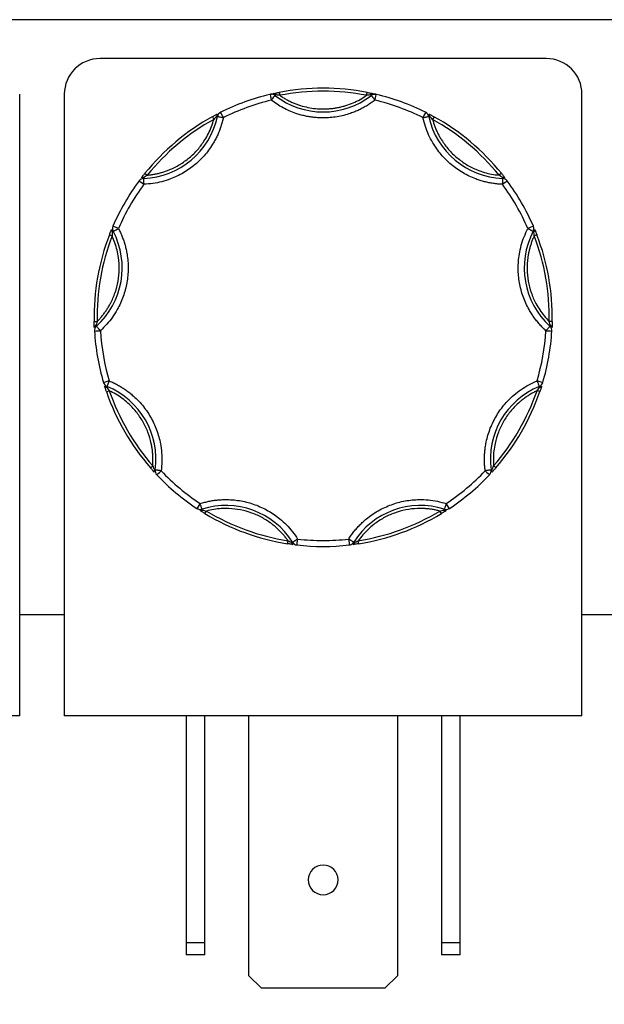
# Model space of a CAD drawing. Header units: inches. Extents: x 0.5 to 22.6, y 0.5 to 16.5.
# Tile 10 of 20: x 4.6 to 5.6, y 13.2 to 14.9. Entities that reach past the tile are written whole.
import ezdxf

# ---------------------------------------------------------------- set-up
doc = ezdxf.new("R2010")
doc.units = ezdxf.units.IN
doc.header["$LTSCALE"] = 2
doc.header["$MEASUREMENT"] = 0
doc.linetypes.add('SLD-Solid', pattern=[0])
doc.layers.add('DIMENSIONS', color=140, linetype='SLD-Solid', lineweight=25)
doc.styles.add('SLDTEXTSTYLE0', font='TXT', dxfattribs={"width": 0.7})
doc.dimstyles.new('SLDDIMSTYLE0', dxfattribs={"dimtxt": 0.169922, "dimasz": 0.26, "dimexe": 0, "dimexo": 0.0625, "dimgap": 0.04248, "dimtad": 0, "dimtih": 1, "dimtoh": 1, "dimrnd": 1e-09, "dimzin": 12, "dimdsep": 46, "dimtxsty": 'SLDTEXTSTYLE0', "dimsah": 1, "dimcen": 0.09, "dimadec": 0, "dimazin": 3, "dimtfac": 1, "dimtofl": 0, "dimtmove": 0, "dimatfit": 3, "dimfxl": 0, "dimfrac": 2, "dimtolj": 1, "dimtzin": 12, "dimarcsym": 0})

# ---------------------------------------------------------------- blocks, each defined once
blk = doc.blocks.new('_D_13')
at = {"layer": 'DIMENSIONS'}
for p, q in [((3.5018, 13.7502), (3.5018, 12.1855)), ((6.7268, 13.7502), (6.7268, 12.1855)), ((3.5018, 12.4355), (4.742, 12.4355)), ((4.9723, 12.4355), (4.9152, 12.4355)), ((4.9152, 12.4355), (4.9152, 12.1654)), ((5.4772, 12.4355), (5.5343, 12.4355)), ((5.5343, 12.4355), (5.5343, 12.1654)), ((6.7268, 12.4355), (5.7075, 12.4355)), ((4.9152, 12.1654), (4.9723, 12.1654)), ((5.5343, 12.1654), (5.4772, 12.1654))]:
    blk.add_line(p, q, dxfattribs=at)
for points in [[(3.5018, 12.4355), (3.7618, 12.3955), (3.7618, 12.4755)], [(6.7268, 12.4355), (6.4668, 12.4755), (6.4668, 12.3955)]]:
    blk.add_solid(points, dxfattribs=at)
at = {"layer": 'DIMENSIONS', "char_height": 0.16667, "attachment_point": 1, "style": 'SLDTEXTSTYLE0'}
for s, insert in [('3.23', (4.9723, 12.6884)), ('81.9', (4.9723, 12.3803))]:
    blk.add_mtext(s, dxfattribs=dict(at, insert=insert))

msp = doc.modelspace()

# ---------------------------------------------------------------- linework, layer by layer
for p, q in [((6.9268, 14.8502), (3.3018, 14.8502)), ((5.4878, 14.7849), (4.7378, 14.7849)), ((4.6028, 13.6809), (4.6028, 14.7249)), ((4.6778, 14.7249), (4.6778, 13.6809)), ((5.0389, 14.728), (5.0399, 14.7231)), ((5.1858, 14.7231), (5.1867, 14.728)), ((5.1938, 14.7228), (5.1929, 14.724)), ((5.5478, 13.6809), (5.5478, 14.7249)), ((4.9266, 14.6871), (4.929, 14.6827)), ((4.9353, 14.6877), (4.9339, 14.688)), ((5.2917, 14.688), (5.2903, 14.6877)), ((5.2991, 14.6871), (5.2966, 14.6827)), ((4.8133, 14.5921), (4.8172, 14.589)), ((5.4123, 14.5921), (5.4084, 14.589)), ((4.8112, 14.585), (4.8112, 14.5836)), ((5.4144, 14.5836), (5.4145, 14.585)), ((4.7599, 14.4947), (4.7586, 14.494)), ((5.467, 14.494), (5.4657, 14.4947)), ((4.7535, 14.4886), (4.7582, 14.4868)), ((5.4721, 14.4886), (5.4674, 14.4868)), ((4.7279, 14.343), (4.7329, 14.3431)), ((5.4977, 14.343), (5.4927, 14.3431)), ((4.7308, 14.3362), (4.7318, 14.3351)), ((5.4939, 14.3351), (5.4948, 14.3362)), ((4.7486, 14.2253), (4.7534, 14.2269)), ((4.7496, 14.234), (4.749, 14.2327)), ((5.477, 14.2253), (5.4723, 14.2269)), ((5.4766, 14.2327), (5.476, 14.234)), ((4.8225, 14.0972), (4.8263, 14.1005)), ((4.8292, 14.0939), (4.8306, 14.0937)), ((5.395, 14.0937), (5.3965, 14.0939)), ((5.4031, 14.0972), (5.3993, 14.1005)), ((4.9092, 14.0277), (4.9097, 14.0263)), ((5.316, 14.0263), (5.3164, 14.0277)), ((4.9141, 14.0204), (4.9167, 14.0247)), ((5.3115, 14.0204), (5.3089, 14.0247)), ((5.053, 13.9698), (5.0538, 13.9748)), ((5.0603, 13.9715), (5.0615, 13.9723)), ((5.1641, 13.9723), (5.1654, 13.9715)), ((5.1726, 13.9698), (5.1718, 13.9748)), ((4.6778, 13.8502), (4.6028, 13.8502)), ((5.6228, 13.8502), (5.5478, 13.8502)), ((4.6028, 13.6809), (3.7328, 13.6809)), ((5.5478, 13.6809), (4.6778, 13.6809)), ((4.8828, 13.6809), (4.8828, 13.3001)), ((4.9138, 13.3001), (4.9138, 13.6809)), ((4.9878, 13.2441), (4.9878, 13.6809)), ((5.2378, 13.6809), (5.2378, 13.2441)), ((5.3118, 13.6809), (5.3118, 13.3001)), ((5.3428, 13.3001), (5.3428, 13.6809)), ((4.8828, 13.3001), (4.9138, 13.3001)), ((4.8828, 13.3001), (4.8828, 13.2789)), ((4.9138, 13.2789), (4.9138, 13.3001)), ((5.3118, 13.3001), (5.3428, 13.3001)), ((5.3118, 13.3001), (5.3118, 13.2789)), ((5.3428, 13.2789), (5.3428, 13.3001)), ((4.9138, 13.2789), (4.8828, 13.2789)), ((5.3428, 13.2789), (5.3118, 13.2789)), ((5.009, 13.2229), (4.9878, 13.2441)), ((5.2378, 13.2441), (5.2166, 13.2229)), ((5.2166, 13.2229), (5.009, 13.2229))]:
    msp.add_line(p, q)
for centre, radius, start, end in [((4.7378, 14.7249), 0.06, 90, 180), ((5.4878, 14.7249), 0.06, 0, 90), ((5.1128, 14.3502), 0.385, 103.4347, 116.5653), ((5.0257, 14.7149), 0.01, 90, 103.4347), ((5.0296, 14.7227), 0.00332, 22.0827, 93.1115), ((5.1128, 14.8277), 0.1325, 232.3082, 307.6918), ((5.1128, 14.3502), 0.385, 78.9319, 101.0681), ((5.196, 14.7227), 0.00332, 86.8885, 157.9173), ((5.1999, 14.7149), 0.01, 90, 127.6918), ((5.1999, 14.7149), 0.01, 76.5653, 90), ((5.1128, 14.3502), 0.385, 63.4347, 76.5653), ((4.9371, 14.689), 0.00332, 126.8885, 197.9173), ((4.9451, 14.6856), 0.01, 116.5653, 167.6918), ((5.2805, 14.6856), 0.01, 12.3082, 63.4347), ((5.2885, 14.689), 0.00332, 342.0827, 53.1115), ((4.8059, 14.7159), 0.1325, 272.3082, 347.6918), ((5.1128, 14.3502), 0.385, 118.9319, 141.0681), ((5.4197, 14.7159), 0.1325, 192.3082, 267.6918), ((5.1128, 14.3502), 0.385, 38.9319, 61.0681), ((5.1128, 14.3502), 0.385, 143.4347, 156.5653), ((4.8116, 14.5736), 0.01, 92.3082, 143.4347), ((4.8096, 14.5821), 0.00332, 62.0827, 133.1115), ((5.414, 14.5736), 0.01, 36.5653, 87.6918), ((5.416, 14.5821), 0.00332, 46.8885, 117.9173), ((5.1128, 14.3502), 0.385, 23.4347, 36.5653), ((4.6426, 14.4331), 0.1325, 312.3082, 27.6918), ((4.7604, 14.4968), 0.00332, 166.8885, 237.9173), ((4.7687, 14.4993), 0.01, 156.5653, 207.6918), ((5.5831, 14.4331), 0.1325, 152.3082, 227.6918), ((5.4569, 14.4993), 0.01, 332.3082, 23.4347), ((5.4652, 14.4968), 0.00332, 302.0827, 13.1115), ((5.1128, 14.3502), 0.385, 158.9319, 181.0681), ((5.1128, 14.3502), 0.385, 358.9319, 21.0681), ((4.7315, 14.3329), 0.00332, 102.0827, 173.1115), ((4.7385, 14.3277), 0.01, 132.3082, 183.4347), ((5.1128, 14.3502), 0.385, 183.4347, 196.5653), ((5.1128, 14.3502), 0.385, 343.4347, 356.5653), ((5.4871, 14.3277), 0.01, 356.5653, 47.6918), ((5.4941, 14.3329), 0.00332, 6.8885, 77.9173), ((4.7534, 14.2432), 0.01, 196.5653, 247.6918), ((4.7486, 14.2359), 0.00332, 206.8885, 277.9173), ((4.6993, 14.1114), 0.1325, 352.3082, 67.6918), ((5.5263, 14.1114), 0.1325, 112.3082, 187.6918), ((5.4722, 14.2432), 0.01, 292.3082, 343.4347), ((5.477, 14.2359), 0.00332, 262.0827, 333.1115), ((5.1128, 14.3502), 0.385, 198.9319, 221.0681), ((5.1128, 14.3502), 0.385, 318.9319, 341.0681), ((4.8318, 14.0918), 0.00332, 142.0827, 213.1115), ((4.8405, 14.0923), 0.01, 172.3082, 223.4347), ((5.3851, 14.0923), 0.01, 316.5653, 7.6918), ((5.3938, 14.0918), 0.00332, 326.8885, 37.9173), ((5.1128, 14.3502), 0.385, 223.4347, 236.5653), ((5.1128, 14.3502), 0.385, 303.4347, 316.5653), ((4.9062, 14.0372), 0.01, 236.5653, 270), ((4.9062, 14.0372), 0.01, 270, 287.6918), ((4.9495, 13.9015), 0.1325, 32.3082, 107.6918), ((5.2761, 13.9015), 0.1325, 72.3082, 147.6918), ((5.3194, 14.0372), 0.01, 252.3082, 270), ((5.3194, 14.0372), 0.01, 270, 303.4347), ((4.9072, 14.0285), 0.00332, 246.8885, 317.9173), ((5.1128, 14.3502), 0.385, 238.9319, 261.0681), ((5.1128, 14.3502), 0.385, 278.9319, 301.0681), ((5.3184, 14.0285), 0.00332, 222.0827, 293.1115), ((5.0636, 13.9716), 0.00332, 182.0827, 253.1115), ((5.0699, 13.9776), 0.01, 212.3082, 263.4347), ((5.1128, 14.3502), 0.385, 263.4347, 276.5653), ((5.1557, 13.9776), 0.01, 276.5653, 327.6918), ((5.162, 13.9716), 0.00332, 286.8885, 357.9173), ((5.1128, 13.4049), 0.025, 0, 180), ((5.1128, 13.4049), 0.025, 180, 0)]:
    msp.add_arc(centre, radius, start, end)
for points, knots in [([(5.0234, 14.7246), (5.0239, 14.7248), (5.0248, 14.725), (5.0262, 14.7253), (5.0277, 14.7256), (5.0289, 14.7259), (5.0294, 14.726)], [0, 0, 0, 0, 0.2912416, 0.5002174, 0.7620959, 1, 1, 1, 1]), ([(5.0294, 14.726), (5.0299, 14.7261), (5.031, 14.7264), (5.0328, 14.7267), (5.0347, 14.7272), (5.0367, 14.7276), (5.0382, 14.7279), (5.0389, 14.728)], [0, 0, 0, 0, 0.188808, 0.379511, 0.575987, 0.781785, 1, 1, 1, 1]), ([(5.0399, 14.7231), (5.0417, 14.7219), (5.0452, 14.7195), (5.0508, 14.7162), (5.0565, 14.7132), (5.0624, 14.7105), (5.0684, 14.7081), (5.0766, 14.7053), (5.0871, 14.7026), (5.0999, 14.7005), (5.1085, 14.7003), (5.1128, 14.7002)], [0, 0, 0, 0, 0.083669, 0.16692, 0.249971, 0.333036, 0.416334, 0.500079, 0.666948, 0.833009, 1, 1, 1, 1]), ([(5.1128, 14.7002), (5.115, 14.7002), (5.1193, 14.7003), (5.1258, 14.7008), (5.1322, 14.7016), (5.1385, 14.7027), (5.1448, 14.7042), (5.1531, 14.7066), (5.1633, 14.7103), (5.1749, 14.716), (5.1821, 14.7207), (5.1858, 14.7231)], [0, 0, 0, 0, 0.083669, 0.16692, 0.249971, 0.333036, 0.416334, 0.500079, 0.666948, 0.833009, 1, 1, 1, 1]), ([(5.1867, 14.728), (5.1876, 14.7278), (5.1894, 14.7275), (5.1919, 14.7269), (5.1942, 14.7265), (5.1955, 14.7262), (5.1962, 14.726)], [0, 0, 0, 0, 0.270747, 0.52324, 0.763872, 1, 1, 1, 1]), ([(5.1929, 14.724), (5.1945, 14.7244), (5.1966, 14.7251), (5.1988, 14.7249), (5.1994, 14.7248)], [0, 0, 0, 0, 0.713331, 1, 1, 1, 1]), ([(5.1938, 14.7228), (5.1938, 14.7228), (5.1939, 14.7227), (5.1942, 14.7223), (5.1947, 14.7216), (5.1955, 14.7206), (5.1965, 14.7193), (5.1976, 14.718), (5.1987, 14.7165), (5.1995, 14.7155), (5.1999, 14.7149)], [0, 0, 0, 0, 0.114557, 0.231129, 0.358009, 0.500013, 0.619613, 0.760007, 0.859275, 1, 1, 1, 1]), ([(5.1962, 14.726), (5.1968, 14.7259), (5.1979, 14.7256), (5.1994, 14.7253), (5.2008, 14.725), (5.2017, 14.7247), (5.2023, 14.7246)], [0, 0, 0, 0, 0.2361294, 0.4989929, 0.7125421, 1, 1, 1, 1]), ([(5.1128, 14.6852), (5.1102, 14.6852), (5.105, 14.6853), (5.0972, 14.6859), (5.0895, 14.687), (5.0818, 14.6885), (5.0742, 14.6904), (5.0655, 14.6931), (5.0558, 14.6969), (5.0453, 14.702), (5.0351, 14.7079), (5.0288, 14.7126), (5.0257, 14.7149)], [0, 0, 0, 0, 0.083729, 0.166966, 0.249962, 0.332971, 0.416246, 0.500037, 0.625413, 0.749962, 0.87454, 1, 1, 1, 1]), ([(5.1999, 14.7149), (5.1978, 14.7133), (5.1937, 14.7102), (5.1871, 14.706), (5.1803, 14.7021), (5.1734, 14.6986), (5.1662, 14.6955), (5.1576, 14.6923), (5.1476, 14.6893), (5.1362, 14.6869), (5.1245, 14.6854), (5.1167, 14.6853), (5.1128, 14.6852)], [0, 0, 0, 0, 0.083729, 0.166966, 0.249962, 0.332971, 0.416246, 0.500037, 0.625413, 0.749962, 0.87454, 1, 1, 1, 1]), ([(4.9266, 14.6871), (4.9274, 14.6876), (4.929, 14.6884), (4.9312, 14.6896), (4.9333, 14.6908), (4.9345, 14.6914), (4.9351, 14.6917)], [0, 0, 0, 0, 0.270747, 0.52324, 0.763872, 1, 1, 1, 1]), ([(5.2905, 14.6917), (5.291, 14.6914), (5.292, 14.6909), (5.2936, 14.6901), (5.2953, 14.6892), (5.2971, 14.6882), (5.2984, 14.6875), (5.2991, 14.6871)], [0, 0, 0, 0, 0.188808, 0.379511, 0.575987, 0.781785, 1, 1, 1, 1]), ([(4.9451, 14.6856), (4.9445, 14.6831), (4.9434, 14.6782), (4.9411, 14.6709), (4.9386, 14.6638), (4.9356, 14.6568), (4.9323, 14.65), (4.9259, 14.6385), (4.9151, 14.6233), (4.8979, 14.6063), (4.8782, 14.5923), (4.859, 14.5832), (4.8417, 14.5777), (4.8268, 14.5746), (4.8167, 14.5739), (4.8116, 14.5736)], [0, 0, 0, 0, 0.0407122, 0.0811988, 0.1215751, 0.1619575, 0.2024623, 0.2432047, 0.371568, 0.5000423, 0.6284057, 0.75688, 0.838051, 0.9187806, 1, 1, 1, 1]), ([(4.8172, 14.589), (4.8193, 14.5892), (4.8235, 14.5896), (4.8297, 14.5906), (4.8359, 14.592), (4.842, 14.5936), (4.848, 14.5956), (4.8582, 14.5994), (4.872, 14.6063), (4.8882, 14.6179), (4.9024, 14.6318), (4.9128, 14.6459), (4.9202, 14.659), (4.9253, 14.6706), (4.9278, 14.6787), (4.929, 14.6827)], [0, 0, 0, 0, 0.040848, 0.081503, 0.122064, 0.162633, 0.203311, 0.244196, 0.372048, 0.500037, 0.627888, 0.755877, 0.837356, 0.918461, 1, 1, 1, 1]), ([(4.9353, 14.6877), (4.9354, 14.6877), (4.9354, 14.6877), (4.936, 14.6876), (4.9369, 14.6874), (4.9384, 14.687), (4.9411, 14.6864), (4.9436, 14.6859), (4.9451, 14.6856)], [0, 0, 0, 0, 0.12016, 0.243519, 0.370465, 0.50133, 0.711006, 1, 1, 1, 1]), ([(5.2805, 14.6856), (5.2812, 14.6857), (5.2824, 14.686), (5.2841, 14.6863), (5.2854, 14.6866), (5.2865, 14.6869), (5.2881, 14.6872), (5.2899, 14.6876), (5.2902, 14.6877), (5.2903, 14.6877)], [0, 0, 0, 0, 0.1260255, 0.23919, 0.3394345, 0.4267866, 0.5013303, 0.7576828, 1, 1, 1, 1]), ([(5.414, 14.5736), (5.4115, 14.5737), (5.4064, 14.574), (5.3989, 14.5749), (5.3914, 14.5762), (5.384, 14.5779), (5.3767, 14.58), (5.3643, 14.5843), (5.3475, 14.5923), (5.3277, 14.6063), (5.3106, 14.6233), (5.2983, 14.6406), (5.2899, 14.6567), (5.2842, 14.6708), (5.2817, 14.6806), (5.2805, 14.6856)], [0, 0, 0, 0, 0.040712, 0.081199, 0.121575, 0.161957, 0.202462, 0.243205, 0.371568, 0.500042, 0.628406, 0.75688, 0.838051, 0.918781, 1, 1, 1, 1]), ([(5.2966, 14.6827), (5.2972, 14.6807), (5.2984, 14.6766), (5.3005, 14.6707), (5.3029, 14.6648), (5.3055, 14.6591), (5.3085, 14.6535), (5.314, 14.6442), (5.3232, 14.6318), (5.3375, 14.6179), (5.3537, 14.6063), (5.3694, 14.5984), (5.3836, 14.5935), (5.3959, 14.5904), (5.4042, 14.5894), (5.4084, 14.589)], [0, 0, 0, 0, 0.040848, 0.081503, 0.122064, 0.162633, 0.203311, 0.244196, 0.372048, 0.500037, 0.627888, 0.755877, 0.837356, 0.918461, 1, 1, 1, 1]), ([(4.8073, 14.5845), (4.8077, 14.5849), (4.8083, 14.5858), (4.8094, 14.5872), (4.8106, 14.5887), (4.8119, 14.5904), (4.8129, 14.5915), (4.8133, 14.5921)], [0, 0, 0, 0, 0.188808, 0.379511, 0.575987, 0.781785, 1, 1, 1, 1]), ([(5.4123, 14.5921), (5.4129, 14.5914), (5.414, 14.59), (5.4156, 14.5879), (5.4171, 14.5861), (5.4179, 14.585), (5.4183, 14.5845)], [0, 0, 0, 0, 0.270747, 0.52324, 0.763872, 1, 1, 1, 1]), ([(4.8116, 14.5736), (4.8116, 14.5742), (4.8115, 14.5753), (4.8115, 14.5769), (4.8114, 14.5781), (4.8114, 14.5792), (4.8114, 14.58), (4.8113, 14.5814), (4.8113, 14.5827), (4.8112, 14.5834), (4.8112, 14.5835), (4.8112, 14.5835), (4.8112, 14.5836)], [0, 0, 0, 0, 0.114918, 0.21727, 0.307043, 0.384227, 0.448816, 0.500807, 0.759662, 0.883263, 0.942597, 1, 1, 1, 1]), ([(5.4144, 14.5836), (5.4144, 14.5835), (5.4144, 14.5835), (5.4144, 14.5834), (5.4144, 14.5827), (5.4143, 14.581), (5.4142, 14.5778), (5.4141, 14.5752), (5.414, 14.5736)], [0, 0, 0, 0, 0.057591, 0.117121, 0.241129, 0.500835, 0.694534, 1, 1, 1, 1]), ([(4.7687, 14.4993), (4.7699, 14.497), (4.7722, 14.4925), (4.7751, 14.4855), (4.7778, 14.4784), (4.78, 14.4712), (4.7818, 14.4638), (4.7843, 14.4509), (4.7858, 14.4323), (4.7836, 14.4082), (4.7774, 14.3848), (4.7686, 14.3656), (4.7588, 14.3502), (4.7494, 14.3383), (4.7421, 14.3312), (4.7385, 14.3277)], [0, 0, 0, 0, 0.040712, 0.081199, 0.121575, 0.161957, 0.202462, 0.243205, 0.371568, 0.500042, 0.628406, 0.75688, 0.838051, 0.918781, 1, 1, 1, 1]), ([(4.7535, 14.4886), (4.7539, 14.4894), (4.7545, 14.4911), (4.7555, 14.4935), (4.7564, 14.4957), (4.7569, 14.4969), (4.7571, 14.4975)], [0, 0, 0, 0, 0.270747, 0.52324, 0.763872, 1, 1, 1, 1]), ([(4.7599, 14.4947), (4.7599, 14.4947), (4.76, 14.4947), (4.7605, 14.495), (4.7613, 14.4954), (4.7627, 14.4961), (4.7651, 14.4974), (4.7674, 14.4986), (4.7687, 14.4993)], [0, 0, 0, 0, 0.11982, 0.242008, 0.368625, 0.501337, 0.709372, 1, 1, 1, 1]), ([(5.4871, 14.3277), (5.4853, 14.3294), (5.4816, 14.3329), (5.4764, 14.3385), (5.4715, 14.3443), (5.467, 14.3503), (5.4627, 14.3566), (5.456, 14.3679), (5.4482, 14.3848), (5.4421, 14.4082), (5.4399, 14.4323), (5.4416, 14.4534), (5.4455, 14.4712), (5.4502, 14.4856), (5.4547, 14.4947), (5.4569, 14.4993)], [0, 0, 0, 0, 0.040712, 0.081199, 0.121575, 0.161957, 0.202462, 0.243205, 0.371568, 0.500042, 0.628406, 0.75688, 0.838051, 0.918781, 1, 1, 1, 1]), ([(5.4569, 14.4993), (5.4575, 14.499), (5.4586, 14.4984), (5.4601, 14.4976), (5.4614, 14.497), (5.4624, 14.4964), (5.4638, 14.4957), (5.4654, 14.4949), (5.4656, 14.4947), (5.4657, 14.4947)], [0, 0, 0, 0, 0.127074, 0.240811, 0.340983, 0.427706, 0.501333, 0.759176, 1, 1, 1, 1]), ([(5.4685, 14.4975), (5.4687, 14.4971), (5.4691, 14.4961), (5.4698, 14.4944), (5.4705, 14.4926), (5.4713, 14.4906), (5.4718, 14.4893), (5.4721, 14.4886)], [0, 0, 0, 0, 0.188808, 0.379511, 0.575987, 0.781785, 1, 1, 1, 1]), ([(4.7329, 14.3431), (4.7343, 14.3446), (4.7373, 14.3476), (4.7414, 14.3524), (4.7453, 14.3574), (4.7489, 14.3626), (4.7522, 14.3679), (4.7575, 14.3774), (4.7637, 14.3915), (4.7686, 14.4108), (4.7706, 14.4307), (4.7695, 14.4482), (4.7667, 14.463), (4.7632, 14.4751), (4.7599, 14.4829), (4.7582, 14.4868)], [0, 0, 0, 0, 0.040848, 0.081503, 0.122064, 0.162633, 0.203311, 0.244196, 0.372048, 0.500037, 0.627888, 0.755877, 0.837356, 0.918461, 1, 1, 1, 1]), ([(5.4674, 14.4868), (5.4665, 14.4848), (5.4648, 14.481), (5.4626, 14.4751), (5.4607, 14.4691), (5.4591, 14.463), (5.4577, 14.4568), (5.456, 14.4461), (5.455, 14.4307), (5.457, 14.4109), (5.4619, 14.3915), (5.4689, 14.3755), (5.4766, 14.3625), (5.4841, 14.3523), (5.4899, 14.3462), (5.4927, 14.3431)], [0, 0, 0, 0, 0.040848, 0.081503, 0.122064, 0.162633, 0.203311, 0.244196, 0.372048, 0.500037, 0.627888, 0.755877, 0.837356, 0.918461, 1, 1, 1, 1]), ([(4.7282, 14.3333), (4.7282, 14.3338), (4.7281, 14.3349), (4.728, 14.3367), (4.728, 14.3387), (4.7279, 14.3408), (4.7279, 14.3422), (4.7279, 14.343)], [0, 0, 0, 0, 0.188808, 0.379511, 0.575987, 0.781785, 1, 1, 1, 1]), ([(5.4977, 14.343), (5.4977, 14.3421), (5.4977, 14.3403), (5.4976, 14.3377), (5.4975, 14.3353), (5.4975, 14.334), (5.4974, 14.3333)], [0, 0, 0, 0, 0.2707474, 0.5232404, 0.7638719, 1, 1, 1, 1]), ([(4.7385, 14.3277), (4.7381, 14.3281), (4.7375, 14.3288), (4.7367, 14.3297), (4.7357, 14.3307), (4.7347, 14.3318), (4.7333, 14.3334), (4.732, 14.3348), (4.7318, 14.335), (4.7318, 14.3351)], [0, 0, 0, 0, 0.098586, 0.178829, 0.240739, 0.380655, 0.50131, 0.765962, 1, 1, 1, 1]), ([(5.4939, 14.3351), (5.4938, 14.3351), (5.4938, 14.335), (5.4934, 14.3346), (5.4928, 14.334), (5.492, 14.333), (5.4909, 14.3318), (5.4898, 14.3306), (5.4885, 14.3292), (5.4876, 14.3282), (5.4871, 14.3277)], [0, 0, 0, 0, 0.116441, 0.234491, 0.360904, 0.500015, 0.620352, 0.760008, 0.859428, 1, 1, 1, 1]), ([(4.7496, 14.234), (4.7496, 14.234), (4.7496, 14.2341), (4.7499, 14.2348), (4.7507, 14.2366), (4.7518, 14.2393), (4.7527, 14.2417), (4.7531, 14.2427), (4.7534, 14.2432)], [0, 0, 0, 0, 0.114329, 0.240841, 0.50037, 0.795124, 0.879745, 1, 1, 1, 1]), ([(4.7534, 14.2432), (4.7557, 14.2422), (4.7604, 14.2403), (4.7671, 14.2368), (4.7737, 14.233), (4.7801, 14.2289), (4.7862, 14.2244), (4.7964, 14.2162), (4.8095, 14.2029), (4.8233, 14.183), (4.8336, 14.1611), (4.8392, 14.1407), (4.8416, 14.1227), (4.8421, 14.1075), (4.841, 14.0974), (4.8405, 14.0923)], [0, 0, 0, 0, 0.040712, 0.081199, 0.121575, 0.161957, 0.202462, 0.243205, 0.371568, 0.500042, 0.628406, 0.75688, 0.838051, 0.918781, 1, 1, 1, 1]), ([(5.3851, 14.0923), (5.3848, 14.0949), (5.3842, 14.0999), (5.3838, 14.1075), (5.3838, 14.1151), (5.3842, 14.1226), (5.385, 14.1302), (5.3871, 14.1431), (5.392, 14.1611), (5.4024, 14.183), (5.4161, 14.2029), (5.431, 14.218), (5.4454, 14.229), (5.4584, 14.2371), (5.4676, 14.2412), (5.4722, 14.2432)], [0, 0, 0, 0, 0.040712, 0.081199, 0.121575, 0.161957, 0.202462, 0.243205, 0.371568, 0.500042, 0.628406, 0.75688, 0.838051, 0.918781, 1, 1, 1, 1]), ([(5.4818, 14.2404), (5.4818, 14.2404), (5.4808, 14.2407), (5.4772, 14.2418), (5.4748, 14.2425), (5.4722, 14.2432)], [0, 0, 0, 0, 0.5, 0.5, 1, 1, 1, 1]), ([(5.4722, 14.2432), (5.4725, 14.2427), (5.4728, 14.2418), (5.4738, 14.2394), (5.475, 14.2366), (5.4757, 14.2348), (5.476, 14.2341), (5.476, 14.234), (5.476, 14.234)], [0, 0, 0, 0, 0.111803, 0.190688, 0.499452, 0.759073, 0.885608, 1, 1, 1, 1]), ([(4.7486, 14.2253), (4.7483, 14.2261), (4.7478, 14.2278), (4.747, 14.2303), (4.7462, 14.2325), (4.7458, 14.2338), (4.7456, 14.2344)], [0, 0, 0, 0, 0.270747, 0.52324, 0.763872, 1, 1, 1, 1]), ([(4.8263, 14.1005), (4.8265, 14.1026), (4.8268, 14.1068), (4.8268, 14.1132), (4.8266, 14.1195), (4.826, 14.1257), (4.8252, 14.132), (4.8231, 14.1426), (4.8188, 14.1574), (4.8101, 14.1754), (4.7989, 14.1919), (4.7868, 14.2046), (4.7752, 14.2141), (4.7647, 14.2212), (4.7571, 14.225), (4.7534, 14.2269)], [0, 0, 0, 0, 0.040848, 0.081503, 0.122064, 0.162633, 0.203311, 0.244196, 0.372048, 0.500037, 0.627888, 0.755877, 0.837356, 0.918461, 1, 1, 1, 1]), ([(5.4723, 14.2269), (5.4704, 14.2259), (5.4666, 14.2241), (5.4611, 14.221), (5.4557, 14.2176), (5.4506, 14.214), (5.4456, 14.2101), (5.4374, 14.2031), (5.4267, 14.1919), (5.4155, 14.1754), (5.4069, 14.1574), (5.4019, 14.1406), (5.3994, 14.1258), (5.3986, 14.1131), (5.3991, 14.1047), (5.3993, 14.1005)], [0, 0, 0, 0, 0.040848, 0.081503, 0.122064, 0.162633, 0.203311, 0.244196, 0.372048, 0.500037, 0.627888, 0.755877, 0.837356, 0.918461, 1, 1, 1, 1]), ([(5.48, 14.2344), (5.4799, 14.2339), (5.4795, 14.2329), (5.479, 14.2312), (5.4784, 14.2293), (5.4777, 14.2273), (5.4772, 14.226), (5.477, 14.2253)], [0, 0, 0, 0, 0.188808, 0.379511, 0.575987, 0.781785, 1, 1, 1, 1]), ([(4.829, 14.09), (4.8286, 14.0904), (4.8279, 14.0912), (4.8267, 14.0925), (4.8254, 14.094), (4.824, 14.0956), (4.823, 14.0967), (4.8225, 14.0972)], [0, 0, 0, 0, 0.188808, 0.379511, 0.575987, 0.781785, 1, 1, 1, 1]), ([(4.8405, 14.0923), (4.8399, 14.0924), (4.8386, 14.0926), (4.8369, 14.0928), (4.8355, 14.093), (4.8344, 14.0932), (4.8328, 14.0934), (4.831, 14.0936), (4.8307, 14.0937), (4.8306, 14.0937)], [0, 0, 0, 0, 0.12589, 0.238981, 0.339244, 0.426684, 0.50133, 0.757505, 1, 1, 1, 1]), ([(5.395, 14.0937), (5.395, 14.0937), (5.3949, 14.0937), (5.3944, 14.0936), (5.3935, 14.0935), (5.3919, 14.0933), (5.3892, 14.0929), (5.3866, 14.0925), (5.3851, 14.0923)], [0, 0, 0, 0, 0.12018, 0.243699, 0.370706, 0.501329, 0.711213, 1, 1, 1, 1]), ([(5.4031, 14.0972), (5.4025, 14.0965), (5.4013, 14.0952), (5.3996, 14.0933), (5.398, 14.0915), (5.3971, 14.0905), (5.3966, 14.09)], [0, 0, 0, 0, 0.270747, 0.52324, 0.763872, 1, 1, 1, 1]), ([(4.9062, 14.0372), (4.9086, 14.038), (4.9135, 14.0394), (4.9209, 14.0411), (4.9283, 14.0425), (4.9359, 14.0434), (4.9434, 14.0439), (4.9565, 14.0441), (4.9751, 14.0424), (4.9985, 14.036), (5.0204, 14.0259), (5.0379, 14.0138), (5.0513, 14.0016), (5.0614, 13.9902), (5.0671, 13.9818), (5.0699, 13.9776)], [0, 0, 0, 0, 0.040712, 0.081199, 0.121575, 0.161957, 0.202462, 0.243205, 0.371568, 0.500042, 0.628406, 0.75688, 0.838051, 0.918781, 1, 1, 1, 1]), ([(5.1557, 13.9776), (5.1571, 13.9797), (5.1599, 13.984), (5.1644, 13.9901), (5.1693, 13.9959), (5.1745, 14.0014), (5.1799, 14.0067), (5.1898, 14.0153), (5.2052, 14.0259), (5.2272, 14.036), (5.2505, 14.0424), (5.2716, 14.0443), (5.2897, 14.0436), (5.3048, 14.0414), (5.3146, 14.0386), (5.3194, 14.0372)], [0, 0, 0, 0, 0.040712, 0.081199, 0.121575, 0.161957, 0.202462, 0.243205, 0.371568, 0.500042, 0.628406, 0.75688, 0.838051, 0.918781, 1, 1, 1, 1]), ([(4.9092, 14.0277), (4.9092, 14.0277), (4.9092, 14.0278), (4.909, 14.0283), (4.9088, 14.0292), (4.9083, 14.0306), (4.9075, 14.0332), (4.9067, 14.0357), (4.9062, 14.0372)], [0, 0, 0, 0, 0.11095, 0.240698, 0.354877, 0.501414, 0.697173, 1, 1, 1, 1]), ([(5.0538, 13.9748), (5.0526, 13.9765), (5.0501, 13.9799), (5.0461, 13.9848), (5.0419, 13.9895), (5.0374, 13.9939), (5.0327, 13.9981), (5.0243, 14.005), (5.0114, 14.0135), (4.9933, 14.0217), (4.9741, 14.0271), (4.9567, 14.0291), (4.9416, 14.0289), (4.929, 14.0276), (4.9208, 14.0256), (4.9167, 14.0247)], [0, 0, 0, 0, 0.040848, 0.081503, 0.122064, 0.162633, 0.203311, 0.244196, 0.372048, 0.500037, 0.627888, 0.755877, 0.837356, 0.918461, 1, 1, 1, 1]), ([(5.3089, 14.0247), (5.3069, 14.0252), (5.3028, 14.0262), (5.2966, 14.0274), (5.2903, 14.0282), (5.284, 14.0288), (5.2777, 14.029), (5.2669, 14.0289), (5.2515, 14.0271), (5.2324, 14.0217), (5.2142, 14.0135), (5.1996, 14.0038), (5.1882, 13.994), (5.1794, 13.9849), (5.1743, 13.9782), (5.1718, 13.9748)], [0, 0, 0, 0, 0.040848, 0.081503, 0.122064, 0.162633, 0.203311, 0.244196, 0.372048, 0.500037, 0.627888, 0.755877, 0.837356, 0.918461, 1, 1, 1, 1]), ([(4.9141, 14.0204), (4.9133, 14.0209), (4.9118, 14.0218), (4.9096, 14.0232), (4.9076, 14.0244), (4.9065, 14.0251), (4.9059, 14.0255)], [0, 0, 0, 0, 0.270747, 0.52324, 0.763872, 1, 1, 1, 1]), ([(5.3197, 14.0255), (5.3193, 14.0252), (5.3184, 14.0246), (5.3168, 14.0237), (5.3152, 14.0226), (5.3134, 14.0215), (5.3121, 14.0208), (5.3115, 14.0204)], [0, 0, 0, 0, 0.188808, 0.379511, 0.575987, 0.781785, 1, 1, 1, 1]), ([(5.0626, 13.9684), (5.0621, 13.9685), (5.061, 13.9687), (5.0592, 13.9689), (5.0573, 13.9692), (5.0552, 13.9695), (5.0538, 13.9697), (5.053, 13.9698)], [0, 0, 0, 0, 0.188808, 0.379511, 0.575987, 0.781785, 1, 1, 1, 1]), ([(5.0699, 13.9776), (5.0694, 13.9773), (5.0683, 13.9766), (5.0668, 13.9757), (5.0656, 13.9749), (5.0647, 13.9743), (5.0633, 13.9734), (5.0618, 13.9725), (5.0616, 13.9724), (5.0615, 13.9723)], [0, 0, 0, 0, 0.1276025, 0.2416276, 0.3417876, 0.4282145, 0.5013345, 0.7600505, 1, 1, 1, 1]), ([(5.0688, 13.9677), (5.0688, 13.9677), (5.0689, 13.9687), (5.0693, 13.9725), (5.0696, 13.975), (5.0699, 13.9776)], [0, 0, 0, 0, 0.5, 0.5, 1, 1, 1, 1]), ([(5.1557, 13.9776), (5.156, 13.975), (5.1563, 13.9725), (5.1567, 13.9687), (5.1568, 13.9677), (5.1568, 13.9677)], [0, 0, 0, 0, 0.5, 0.5, 1, 1, 1, 1]), ([(5.1641, 13.9723), (5.1641, 13.9723), (5.1641, 13.9723), (5.1636, 13.9726), (5.1628, 13.9731), (5.1615, 13.9739), (5.1592, 13.9754), (5.157, 13.9768), (5.1557, 13.9776)], [0, 0, 0, 0, 0.11953, 0.241123, 0.367647, 0.501341, 0.708539, 1, 1, 1, 1]), ([(5.1726, 13.9698), (5.1717, 13.9697), (5.1699, 13.9694), (5.1673, 13.969), (5.165, 13.9687), (5.1637, 13.9685), (5.163, 13.9684)], [0, 0, 0, 0, 0.270747, 0.52324, 0.763872, 1, 1, 1, 1])]:
    msp.add_open_spline(points, degree=3, knots=knots)
for points in [[(5.0234, 14.7246), (5.0234, 14.7246), (5.0244, 14.7203), (5.0257, 14.7149)], [(5.0318, 14.7228), (5.0301, 14.7242), (5.0279, 14.7249), (5.0257, 14.7249)], [(5.0257, 14.7149), (5.0291, 14.7193), (5.0318, 14.7228), (5.0318, 14.7228)], [(5.0399, 14.7231), (5.0372, 14.7234), (5.0346, 14.7237), (5.0327, 14.724)], [(5.1858, 14.7231), (5.1376, 14.7325), (5.088, 14.7325), (5.0399, 14.7231)], [(5.1929, 14.724), (5.191, 14.7237), (5.1884, 14.7234), (5.1858, 14.7231)], [(5.1999, 14.7149), (5.2012, 14.7203), (5.2023, 14.7246), (5.2023, 14.7246)], [(5.0257, 14.7149), (4.9978, 14.7082), (4.9708, 14.6984), (4.9451, 14.6856)], [(5.2805, 14.6856), (5.2549, 14.6984), (5.2278, 14.7082), (5.1999, 14.7149)], [(4.9451, 14.6856), (4.9426, 14.6905), (4.9406, 14.6945), (4.9406, 14.6945)], [(5.285, 14.6945), (5.285, 14.6945), (5.283, 14.6905), (5.2805, 14.6856)], [(4.929, 14.6827), (4.886, 14.659), (4.8481, 14.6271), (4.8172, 14.589)], [(4.9339, 14.688), (4.9326, 14.6866), (4.9308, 14.6847), (4.929, 14.6827)], [(5.2966, 14.6827), (5.2949, 14.6847), (5.2931, 14.6866), (5.2917, 14.688)], [(5.4084, 14.589), (5.3776, 14.6271), (5.3396, 14.659), (5.2966, 14.6827)], [(4.8116, 14.5736), (4.7945, 14.5505), (4.7801, 14.5256), (4.7687, 14.4993)], [(4.8036, 14.5795), (4.8036, 14.5795), (4.8072, 14.5769), (4.8116, 14.5736)], [(4.8172, 14.589), (4.815, 14.5875), (4.8128, 14.5861), (4.8112, 14.585)], [(5.4145, 14.585), (5.4128, 14.5861), (5.4106, 14.5875), (5.4084, 14.589)], [(5.414, 14.5736), (5.4184, 14.5769), (5.422, 14.5795), (5.422, 14.5795)], [(5.4569, 14.4993), (5.4455, 14.5256), (5.4311, 14.5505), (5.414, 14.5736)], [(4.7586, 14.494), (4.7585, 14.492), (4.7583, 14.4894), (4.7582, 14.4868)], [(4.7687, 14.4993), (4.7637, 14.5015), (4.7596, 14.5033), (4.7596, 14.5033)], [(5.4661, 14.5033), (5.4661, 14.5033), (5.4619, 14.5015), (5.4569, 14.4993)], [(5.4674, 14.4868), (5.4673, 14.4894), (5.4671, 14.492), (5.467, 14.494)], [(4.7582, 14.4868), (4.7406, 14.441), (4.732, 14.3922), (4.7329, 14.3431)], [(5.4927, 14.3431), (5.4937, 14.3922), (5.4851, 14.441), (5.4674, 14.4868)], [(4.7329, 14.3431), (4.7321, 14.3406), (4.7313, 14.3381), (4.7308, 14.3362)], [(5.4948, 14.3362), (5.4943, 14.3381), (5.4935, 14.3406), (5.4927, 14.3431)], [(4.7285, 14.3271), (4.7285, 14.3271), (4.733, 14.3274), (4.7385, 14.3277)], [(4.7385, 14.3277), (4.7402, 14.2991), (4.7452, 14.2707), (4.7534, 14.2432)], [(5.4722, 14.2432), (5.4804, 14.2707), (5.4854, 14.2991), (5.4871, 14.3277)], [(5.4871, 14.3277), (5.4926, 14.3274), (5.4971, 14.3271), (5.4971, 14.3271)], [(4.7534, 14.2432), (4.7481, 14.2417), (4.7438, 14.2404), (4.7438, 14.2404)], [(4.749, 14.2327), (4.7502, 14.2311), (4.7518, 14.229), (4.7534, 14.2269)], [(4.7534, 14.2269), (4.7693, 14.1804), (4.7941, 14.1375), (4.8263, 14.1005)], [(5.3993, 14.1005), (5.4316, 14.1375), (5.4563, 14.1804), (5.4723, 14.2269)], [(5.4723, 14.2269), (5.4739, 14.229), (5.4754, 14.2311), (5.4766, 14.2327)], [(4.8263, 14.1005), (4.8273, 14.0981), (4.8284, 14.0957), (4.8292, 14.0939)], [(5.3965, 14.0939), (5.3973, 14.0957), (5.3983, 14.0981), (5.3993, 14.1005)], [(4.8332, 14.0855), (4.8332, 14.0855), (4.8365, 14.0885), (4.8405, 14.0923)], [(4.8405, 14.0923), (4.8602, 14.0715), (4.8823, 14.053), (4.9062, 14.0372)], [(5.3194, 14.0372), (5.3434, 14.053), (5.3654, 14.0715), (5.3851, 14.0923)], [(5.3851, 14.0923), (5.3891, 14.0885), (5.3924, 14.0855), (5.3924, 14.0855)], [(4.9062, 14.0372), (4.9032, 14.0326), (4.9007, 14.0289), (4.9007, 14.0289)], [(5.3194, 14.0372), (5.3178, 14.032), (5.3164, 14.0277), (5.3164, 14.0277)], [(5.3249, 14.0289), (5.3249, 14.0289), (5.3225, 14.0326), (5.3194, 14.0372)], [(4.9097, 14.0263), (4.9087, 14.0264), (4.9075, 14.0265), (4.9062, 14.0268)], [(4.9097, 14.0263), (4.9116, 14.0258), (4.9141, 14.0252), (4.9167, 14.0247)], [(4.9167, 14.0247), (4.9588, 13.9993), (5.0053, 13.9824), (5.0538, 13.9748)], [(5.1718, 13.9748), (5.2203, 13.9824), (5.2669, 13.9993), (5.3089, 14.0247)], [(5.3089, 14.0247), (5.3115, 14.0252), (5.314, 14.0258), (5.316, 14.0263)], [(5.3194, 14.0268), (5.3181, 14.0265), (5.317, 14.0264), (5.316, 14.0263)], [(5.0538, 13.9748), (5.0562, 13.9735), (5.0585, 13.9724), (5.0603, 13.9715)], [(5.0699, 13.9776), (5.0842, 13.976), (5.0985, 13.9752), (5.1128, 13.9752)], [(5.1128, 13.9752), (5.1271, 13.9752), (5.1414, 13.976), (5.1557, 13.9776)], [(5.1654, 13.9715), (5.1671, 13.9724), (5.1695, 13.9735), (5.1718, 13.9748)]]:
    msp.add_open_spline(points, degree=3)

# ---------------------------------------------------------------- dimensions: what is measured, and where the dimension line sits
at = {"layer": 'DIMENSIONS'}
dim = msp.add_linear_dim(base=(6.7268121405, 12.4354691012), p1=(3.5018121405, 13.8501620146), p2=(6.7268121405, 13.8501620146), dimstyle='SLDDIMSTYLE0', dxfattribs=at)
dim.commit()
dim.dimension.update_dxf_attribs({"geometry": '_D_13', "text_midpoint": (5.2247401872, 12.4354691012), "dimtype": 160})

doc.saveas('drawing.dxf')
